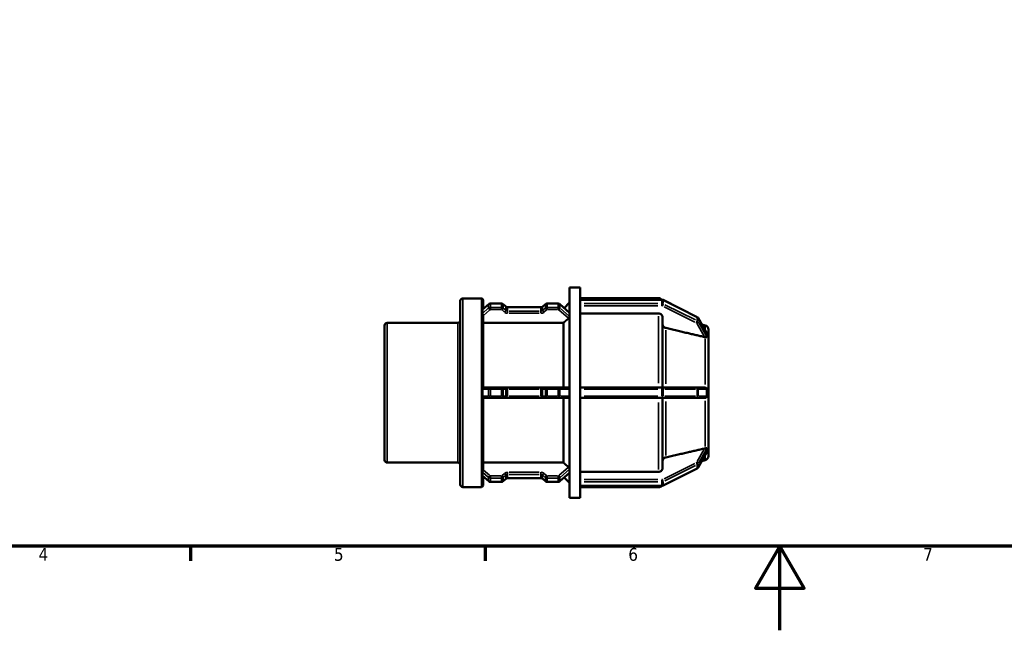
# Model space of a CAD drawing. Header units: millimetres. Extents: x 0 to 903, y 0 to 594.
# Tile 2 of 9: x 240 to 474, y 0 to 145. Entities that reach past the tile are written whole.
import ezdxf

# ---------------------------------------------------------------- set-up
doc = ezdxf.new("R2010")
doc.units = ezdxf.units.MM
for name, color, linetype, lineweight in [('Border (ANSI)', 7, 'Continuous', 70), ('Visible (ANSI)', 7, 'Continuous', 50), ('Visible Narrow (ANSI)', 7, 'Continuous', 35)]:
    doc.layers.add(name, color=color, linetype=linetype, lineweight=lineweight)
doc.styles.add('Note Text (ANSI)', font='tahoma.ttf')

# ---------------------------------------------------------------- blocks, each defined once
blk = doc.blocks.new('Borders Default Border')
at = {"layer": 'Border (ANSI)'}
for p, q in [((280.33, 20), (280.33, 16.55)), ((350.42, 20), (350.42, 16.55))]:
    blk.add_line(p, q, dxfattribs=at)
at = {"layer": 'Border (ANSI)', "flags": 128}
for points in [[(20, 20), (20, 574), (821, 574), (821, 20), (20, 20)], [(420.5, 0), (420.5, 20), (414.73, 10), (426.27, 10), (420.5, 20)]]:
    blk.add_lwpolyline(points, dxfattribs=at)
at = {"layer": 'Border (ANSI)', "char_height": 3.05, "attachment_point": 7, "style": 'Note Text (ANSI)'}
for s, insert in [('4', (244.23, 16.55)), ('5', (314.48, 16.49)), ('6', (384.49, 16.49)), ('7', (454.6, 16.55))]:
    blk.add_mtext(s, dxfattribs=dict(at, insert=insert))

msp = doc.modelspace()

# ---------------------------------------------------------------- linework, layer by layer
at = {"layer": 'Visible (ANSI)'}
for p, q in [((370.53, 31.529), (370.53, 81.529)), ((370.53, 81.529), (373.03, 81.529)), ((373.03, 78.649), (373.03, 81.529)), ((344.53, 34.686), (344.53, 78.372)), ((345.13, 78.972), (349.53, 78.972)), ((349.823, 76.336), (351.275, 77.594)), ((349.93, 78.572), (349.93, 76.429)), ((351.679, 77.743), (354.285, 77.743)), ((354.688, 77.594), (355.337, 77.033)), ((364.13, 77.033), (364.779, 77.594)), ((365.182, 77.743), (367.788, 77.743)), ((368.191, 77.594), (370.521, 75.577)), ((369.239, 76.687), (370.53, 77.978)), ((373.03, 79.029), (391.64, 79.029)), ((373.03, 78.658), (392.479, 78.658)), ((373.03, 78.604), (373.03, 78.649)), ((373.03, 78.179), (373.03, 78.604)), ((373.03, 77.754), (373.03, 78.179)), ((373.03, 77.677), (373.03, 77.754)), ((373.03, 57.5), (373.03, 77.677)), ((392.758, 78.593), (400.851, 74.546)), ((349.93, 76.478), (349.987, 76.478)), ((349.93, 74.969), (349.93, 57.768)), ((355.782, 76.877), (363.685, 76.877)), ((391.64, 75.359), (373.03, 75.359)), ((327.13, 73.153), (343.93, 73.153)), ((369.03, 73.147), (349.93, 73.147)), ((369.03, 57.779), (369.03, 73.147)), ((392.64, 74.492), (392.64, 57.779)), ((401.1, 74.312), (403.142, 70.71)), ((402.789, 72.559), (401.969, 72.779)), ((326.53, 40.504), (326.53, 72.553)), ((403.53, 71.593), (403.53, 70.2)), ((403.529, 70.203), (403.53, 70.2)), ((403.53, 68.95), (403.529, 68.953)), ((403.529, 68.948), (403.53, 68.95)), ((403.53, 70.2), (403.53, 69.575)), ((403.53, 69.575), (403.53, 68.95)), ((403.53, 68.95), (403.53, 57.779)), ((351.537, 57.779), (349.93, 57.779)), ((351.537, 57.779), (351.679, 57.779)), ((354.285, 57.779), (351.679, 57.779)), ((354.285, 57.779), (354.426, 57.779)), ((355.075, 57.779), (354.426, 57.779)), ((355.782, 57.779), (355.075, 57.779)), ((363.685, 57.779), (355.782, 57.779)), ((364.392, 57.779), (363.685, 57.779)), ((365.04, 57.779), (364.392, 57.779)), ((365.04, 57.779), (365.182, 57.779)), ((367.788, 57.779), (365.182, 57.779)), ((367.788, 57.779), (367.929, 57.779)), ((370.266, 57.779), (367.929, 57.779)), ((392.479, 57.779), (373.03, 57.779)), ((373.03, 57.379), (373.03, 57.5)), ((373.03, 56.529), (373.03, 57.379)), ((373.03, 55.679), (373.03, 56.529)), ((392.479, 57.779), (392.579, 57.779)), ((400.672, 57.779), (392.579, 57.779)), ((400.672, 57.779), (400.752, 57.779)), ((402.611, 57.779), (400.752, 57.779)), ((403.529, 57.779), (403.53, 57.779)), ((403.53, 57.779), (403.53, 56.529)), ((403.53, 56.529), (403.53, 55.279)), ((349.93, 55.29), (349.93, 38.089)), ((349.93, 55.279), (351.537, 55.279)), ((351.679, 55.279), (351.537, 55.279)), ((351.679, 55.279), (354.285, 55.279)), ((354.426, 55.279), (354.285, 55.279)), ((354.426, 55.279), (355.075, 55.279)), ((355.075, 55.279), (355.782, 55.279)), ((355.782, 55.279), (363.685, 55.279)), ((363.685, 55.279), (364.392, 55.279)), ((364.392, 55.279), (365.04, 55.279)), ((365.182, 55.279), (365.04, 55.279)), ((365.182, 55.279), (367.788, 55.279)), ((367.929, 55.279), (367.788, 55.279)), ((367.929, 55.279), (370.266, 55.279)), ((369.03, 39.911), (369.03, 55.279)), ((373.03, 55.557), (373.03, 55.679)), ((373.03, 35.38), (373.03, 55.557)), ((373.03, 55.279), (392.479, 55.279)), ((392.579, 55.279), (392.479, 55.279)), ((392.579, 55.279), (400.672, 55.279)), ((392.64, 55.279), (392.64, 38.566)), ((400.752, 55.279), (400.672, 55.279)), ((400.752, 55.279), (402.611, 55.279)), ((403.53, 55.279), (403.529, 55.279)), ((403.53, 55.279), (403.53, 44.107)), ((403.142, 42.348), (401.1, 38.745)), ((403.53, 44.107), (403.529, 44.109)), ((403.529, 44.105), (403.53, 44.107)), ((403.53, 42.857), (403.529, 42.855)), ((403.53, 44.107), (403.53, 43.482)), ((403.53, 43.482), (403.53, 42.857)), ((403.53, 42.857), (403.53, 41.464)), ((327.13, 39.904), (343.93, 39.904)), ((349.93, 39.911), (369.03, 39.911)), ((402.789, 40.498), (401.969, 40.278)), ((370.521, 37.481), (368.191, 35.463)), ((373.03, 37.698), (391.64, 37.698)), ((400.851, 38.511), (392.758, 34.465)), ((351.275, 35.463), (349.823, 36.721)), ((349.93, 36.628), (349.93, 34.486)), ((349.93, 36.579), (349.987, 36.579)), ((354.285, 35.315), (351.679, 35.315)), ((355.337, 36.025), (354.688, 35.463)), ((363.685, 36.181), (355.782, 36.181)), ((364.779, 35.463), (364.13, 36.025)), ((367.788, 35.315), (365.182, 35.315)), ((369.239, 36.371), (370.53, 35.079)), ((373.03, 35.303), (373.03, 35.38)), ((373.03, 34.878), (373.03, 35.303)), ((345.13, 34.086), (349.53, 34.086)), ((373.03, 34.453), (373.03, 34.878)), ((373.03, 34.409), (373.03, 34.453)), ((373.03, 31.529), (373.03, 34.409)), ((392.479, 34.4), (373.03, 34.4)), ((373.03, 34.029), (391.64, 34.029)), ((370.53, 31.529), (373.03, 31.529))]:
    msp.add_line(p, q, dxfattribs=at)
for centre, radius, start, end in [((345.13, 78.372), 0.6, 90, 180), ((349.53, 78.572), 0.4, 0, 90), ((391.64, 78.029), 1, 38.99296, 90), ((327.13, 72.553), 0.6, 90, 180), ((343.93, 73.753), 0.6, 270, 0), ((402.53, 71.593), 1, 0, 75), ((327.13, 40.504), 0.6, 180, 270), ((343.93, 39.304), 0.6, 0, 90), ((402.53, 41.464), 1, 285, 0), ((345.13, 34.686), 0.6, 180, 270), ((349.53, 34.486), 0.4, 270, 0), ((391.64, 35.029), 1, 270, 321.00704)]:
    msp.add_arc(centre, radius, start, end, dxfattribs=at)
for points, knots in [([(351.679, 77.743), (351.65, 77.743), (351.621, 77.741), (351.565, 77.733), (351.536, 77.727), (351.481, 77.711), (351.453, 77.702), (351.4, 77.678), (351.373, 77.664), (351.323, 77.632), (351.298, 77.614), (351.275, 77.594)], [1.57079633, 1.57079633, 1.57079633, 1.57079633, 1.72787596, 1.72787596, 1.88495559, 1.88495559, 2.04203522, 2.04203522, 2.19911486, 2.19911486, 2.35619449, 2.35619449, 2.35619449, 2.35619449]), ([(354.688, 77.594), (354.665, 77.614), (354.641, 77.632), (354.59, 77.664), (354.564, 77.678), (354.51, 77.702), (354.483, 77.711), (354.427, 77.727), (354.399, 77.733), (354.342, 77.741), (354.313, 77.743), (354.285, 77.743)], [0.78539816, 0.78539816, 0.78539816, 0.78539816, 0.9424778, 0.9424778, 1.09955743, 1.09955743, 1.25663706, 1.25663706, 1.41371669, 1.41371669, 1.57079633, 1.57079633, 1.57079633, 1.57079633]), ([(365.182, 77.743), (365.153, 77.743), (365.125, 77.741), (365.068, 77.733), (365.04, 77.727), (364.984, 77.711), (364.956, 77.702), (364.903, 77.678), (364.877, 77.664), (364.826, 77.632), (364.802, 77.614), (364.779, 77.594)], [1.57079633, 1.57079633, 1.57079633, 1.57079633, 1.72787596, 1.72787596, 1.88495559, 1.88495559, 2.04203522, 2.04203522, 2.19911486, 2.19911486, 2.35619449, 2.35619449, 2.35619449, 2.35619449]), ([(368.191, 77.594), (368.168, 77.614), (368.144, 77.632), (368.093, 77.664), (368.067, 77.678), (368.013, 77.702), (367.986, 77.711), (367.93, 77.727), (367.902, 77.733), (367.845, 77.741), (367.817, 77.743), (367.788, 77.743)], [0.78539816, 0.78539816, 0.78539816, 0.78539816, 0.9424778, 0.9424778, 1.09955743, 1.09955743, 1.25663706, 1.25663706, 1.41371669, 1.41371669, 1.57079633, 1.57079633, 1.57079633, 1.57079633]), ([(392.758, 78.593), (392.741, 78.601), (392.723, 78.609), (392.686, 78.623), (392.668, 78.629), (392.631, 78.64), (392.612, 78.644), (392.575, 78.651), (392.556, 78.654), (392.518, 78.657), (392.498, 78.658), (392.479, 78.658)], [1.04719755, 1.04719755, 1.04719755, 1.04719755, 1.15191731, 1.15191731, 1.25663706, 1.25663706, 1.36135682, 1.36135682, 1.46607657, 1.46607657, 1.57079633, 1.57079633, 1.57079633, 1.57079633]), ([(349.805, 76.281), (349.805, 76.285), (349.805, 76.288), (349.805, 76.291), (349.805, 76.297), (349.806, 76.302), (349.809, 76.32), (349.815, 76.33), (349.823, 76.336)], [-0.001938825, -0.001938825, -0.001938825, -0.001938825, 0, 0, 0, 0.003929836, 0.003929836, 0.013631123, 0.013631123, 0.013631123, 0.013631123]), ([(349.805, 75.431), (349.81, 75.581), (349.813, 75.726), (349.813, 76.001), (349.81, 76.142), (349.805, 76.281)], [0.88540897, 0.88540897, 0.88540897, 0.88540897, 0.96814384, 0.96814384, 1.05087872, 1.05087872, 1.05087872, 1.05087872]), ([(349.93, 74.969), (349.93, 74.98), (349.93, 74.992), (349.925, 75.042), (349.916, 75.081), (349.891, 75.162), (349.875, 75.202), (349.843, 75.279), (349.829, 75.314), (349.811, 75.373), (349.806, 75.397), (349.805, 75.418), (349.805, 75.423), (349.805, 75.427), (349.805, 75.431)], [-0.054230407, -0.054230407, -0.054230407, -0.054230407, -0.050597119, -0.050597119, -0.038515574, -0.038515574, -0.025099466, -0.025099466, -0.011429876, -0.011429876, 0, 0, 0, 0.002484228, 0.002484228, 0.002484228, 0.002484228]), ([(355.782, 76.877), (355.748, 76.877), (355.713, 76.879), (355.646, 76.888), (355.613, 76.895), (355.549, 76.913), (355.518, 76.924), (355.46, 76.95), (355.433, 76.965), (355.382, 76.997), (355.358, 77.014), (355.337, 77.033)], [1.57079633, 1.57079633, 1.57079633, 1.57079633, 1.72787596, 1.72787596, 1.88495559, 1.88495559, 2.04203522, 2.04203522, 2.19911486, 2.19911486, 2.35619449, 2.35619449, 2.35619449, 2.35619449]), ([(364.13, 77.033), (364.109, 77.014), (364.085, 76.997), (364.034, 76.965), (364.006, 76.95), (363.948, 76.924), (363.917, 76.913), (363.854, 76.895), (363.82, 76.888), (363.753, 76.879), (363.719, 76.877), (363.685, 76.877)], [0.78539816, 0.78539816, 0.78539816, 0.78539816, 0.9424778, 0.9424778, 1.09955743, 1.09955743, 1.25663706, 1.25663706, 1.41371669, 1.41371669, 1.57079633, 1.57079633, 1.57079633, 1.57079633]), ([(392.64, 74.492), (392.64, 74.599), (392.611, 74.725), (392.517, 74.923), (392.434, 75.03), (392.26, 75.181), (392.137, 75.252), (391.909, 75.334), (391.764, 75.359), (391.64, 75.359)], [-0.14821698, -0.14821698, -0.14821698, -0.14821698, -0.11111151, -0.11111151, -0.0740398, -0.0740398, -0.03700527, -0.03700527, 0, 0, 0, 0]), ([(370.53, 74.606), (370.527, 74.593), (370.522, 74.579), (370.503, 74.526), (370.481, 74.483), (370.43, 74.401), (370.398, 74.357), (370.332, 74.28), (370.298, 74.247), (370.266, 74.219)], [0.189919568, 0.189919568, 0.189919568, 0.189919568, 0.195516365, 0.195516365, 0.210724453, 0.210724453, 0.225928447, 0.225928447, 0.239474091, 0.239474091, 0.239474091, 0.239474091]), ([(393.381, 71.933), (393.338, 71.943), (393.296, 71.956), (393.144, 72.011), (393.021, 72.082), (392.846, 72.233), (392.764, 72.34), (392.669, 72.538), (392.64, 72.664), (392.64, 72.772)], [0.32102573, 0.32102573, 0.32102573, 0.32102573, 0.33349578, 0.33349578, 0.37053677, 0.37053677, 0.40762699, 0.40762699, 0.44475348, 0.44475348, 0.44475348, 0.44475348]), ([(401.1, 74.312), (401.088, 74.333), (401.074, 74.353), (401.046, 74.391), (401.031, 74.409), (400.999, 74.443), (400.982, 74.458), (400.946, 74.487), (400.928, 74.501), (400.89, 74.525), (400.871, 74.536), (400.851, 74.546)], [0.45644696, 0.45644696, 0.45644696, 0.45644696, 0.57459708, 0.57459708, 0.69274719, 0.69274719, 0.81089731, 0.81089731, 0.92904743, 0.92904743, 1.04719755, 1.04719755, 1.04719755, 1.04719755]), ([(403.142, 70.71), (403.144, 70.707), (403.146, 70.703), (403.154, 70.686), (403.159, 70.673), (403.16, 70.659), (403.16, 70.656), (403.16, 70.653)], [-0.106752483, -0.106752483, -0.106752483, -0.106752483, -0.10478088, -0.10478088, -0.095895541, -0.095895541, -0.093405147, -0.093405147, -0.093405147, -0.093405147]), ([(403.16, 70.653), (403.147, 70.53), (403.142, 70.395), (403.142, 70.26), (403.142, 70.126), (403.147, 69.972), (403.16, 69.803)], [0.97813789, 0.97813789, 0.97813789, 0.97813789, 1.05876422, 1.05876422, 1.05876422, 1.13939054, 1.13939054, 1.13939054, 1.13939054]), ([(402.789, 69.759), (402.734, 69.762), (402.677, 69.771), (402.624, 69.783), (402.62, 69.784), (402.615, 69.785), (402.611, 69.786)], [0.265997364, 0.265997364, 0.265997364, 0.265997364, 0.282483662, 0.282483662, 0.282483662, 0.28389422, 0.28389422, 0.28389422, 0.28389422]), ([(403.16, 69.803), (403.161, 69.79), (403.158, 69.779), (403.143, 69.759), (403.127, 69.752), (403.071, 69.743), (403.014, 69.745), (402.896, 69.752), (402.844, 69.755), (402.789, 69.759)], [-0.093006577, -0.093006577, -0.093006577, -0.093006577, -0.083878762, -0.083878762, -0.070321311, -0.070321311, -0.044048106, -0.044048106, -0.02645567, -0.02645567, -0.02645567, -0.02645567]), ([(349.805, 57.379), (349.805, 57.385), (349.805, 57.392), (349.805, 57.398), (349.806, 57.449), (349.813, 57.499), (349.838, 57.586), (349.854, 57.623), (349.884, 57.684), (349.898, 57.708), (349.922, 57.746), (349.929, 57.758), (349.93, 57.767), (349.93, 57.767), (349.93, 57.768)], [-0.001948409, -0.001948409, -0.001948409, -0.001948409, 0, 0, 0, 0.01525281, 0.01525281, 0.028913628, 0.028913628, 0.041410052, 0.041410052, 0.05478971, 0.05478971, 0.055773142, 0.055773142, 0.055773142, 0.055773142]), ([(349.805, 55.679), (349.81, 55.968), (349.813, 56.253), (349.813, 56.805), (349.81, 57.089), (349.805, 57.379)], [0.88540897, 0.88540897, 0.88540897, 0.88540897, 0.96814384, 0.96814384, 1.05087872, 1.05087872, 1.05087872, 1.05087872]), ([(370.266, 57.779), (370.298, 57.779), (370.332, 57.771), (370.398, 57.735), (370.43, 57.706), (370.481, 57.637), (370.503, 57.593), (370.522, 57.525), (370.527, 57.507), (370.53, 57.488)], [0.001658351, 0.001658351, 0.001658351, 0.001658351, 0.015203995, 0.015203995, 0.030407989, 0.030407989, 0.045616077, 0.045616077, 0.051212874, 0.051212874, 0.051212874, 0.051212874]), ([(402.611, 57.779), (402.615, 57.779), (402.62, 57.779), (402.624, 57.779), (402.677, 57.778), (402.734, 57.77), (402.789, 57.754)], [0.281073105, 0.281073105, 0.281073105, 0.281073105, 0.282483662, 0.282483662, 0.282483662, 0.298969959, 0.298969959, 0.298969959, 0.298969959]), ([(402.789, 57.754), (402.8, 57.75), (402.81, 57.747), (402.899, 57.716), (402.967, 57.676), (403.06, 57.599), (403.094, 57.562), (403.132, 57.502), (403.144, 57.477), (403.158, 57.428), (403.161, 57.406), (403.16, 57.382), (403.16, 57.38), (403.16, 57.379)], [-0.160747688, -0.160747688, -0.160747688, -0.160747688, -0.157457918, -0.157457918, -0.133089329, -0.133089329, -0.114586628, -0.114586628, -0.103538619, -0.103538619, -0.094597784, -0.094597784, -0.094036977, -0.094036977, -0.094036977, -0.094036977]), ([(403.16, 57.379), (403.147, 57.087), (403.142, 56.798), (403.142, 56.529), (403.142, 56.26), (403.147, 55.97), (403.16, 55.679)], [-0.08062632, -0.08062632, -0.08062632, -0.08062632, 0, 0, 0, 0.08062632, 0.08062632, 0.08062632, 0.08062632]), ([(349.93, 55.29), (349.93, 55.296), (349.926, 55.305), (349.908, 55.335), (349.893, 55.358), (349.861, 55.419), (349.843, 55.459), (349.816, 55.548), (349.806, 55.6), (349.805, 55.654), (349.805, 55.662), (349.805, 55.671), (349.805, 55.679)], [-0.05749183, -0.05749183, -0.05749183, -0.05749183, -0.046058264, -0.046058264, -0.032175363, -0.032175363, -0.016371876, -0.016371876, 0, 0, 0, 0.002487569, 0.002487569, 0.002487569, 0.002487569]), ([(370.53, 55.57), (370.527, 55.551), (370.522, 55.532), (370.503, 55.465), (370.481, 55.421), (370.43, 55.352), (370.398, 55.322), (370.332, 55.287), (370.298, 55.279), (370.266, 55.279)], [0.189919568, 0.189919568, 0.189919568, 0.189919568, 0.195516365, 0.195516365, 0.210724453, 0.210724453, 0.225928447, 0.225928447, 0.239474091, 0.239474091, 0.239474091, 0.239474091]), ([(402.789, 55.304), (402.734, 55.288), (402.677, 55.28), (402.624, 55.279), (402.62, 55.279), (402.615, 55.279), (402.611, 55.279)], [0.265997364, 0.265997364, 0.265997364, 0.265997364, 0.282483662, 0.282483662, 0.282483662, 0.28389422, 0.28389422, 0.28389422, 0.28389422]), ([(403.16, 55.679), (403.16, 55.673), (403.16, 55.667), (403.159, 55.635), (403.154, 55.611), (403.132, 55.554), (403.112, 55.522), (403.047, 55.442), (402.984, 55.391), (402.87, 55.332), (402.83, 55.316), (402.789, 55.304)], [-0.094693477, -0.094693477, -0.094693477, -0.094693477, -0.092268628, -0.092268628, -0.082480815, -0.082480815, -0.067735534, -0.067735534, -0.039862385, -0.039862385, -0.026560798, -0.026560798, -0.026560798, -0.026560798]), ([(402.611, 43.272), (402.615, 43.273), (402.62, 43.274), (402.624, 43.275), (402.677, 43.286), (402.734, 43.295), (402.789, 43.299)], [0.281073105, 0.281073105, 0.281073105, 0.281073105, 0.282483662, 0.282483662, 0.282483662, 0.298969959, 0.298969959, 0.298969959, 0.298969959]), ([(402.789, 43.299), (402.866, 43.304), (402.935, 43.309), (403.037, 43.313), (403.075, 43.314), (403.12, 43.307), (403.135, 43.302), (403.153, 43.287), (403.158, 43.279), (403.16, 43.263), (403.16, 43.259), (403.16, 43.254)], [-0.160603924, -0.160603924, -0.160603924, -0.160603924, -0.136556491, -0.136556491, -0.116700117, -0.116700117, -0.104826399, -0.104826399, -0.095971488, -0.095971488, -0.092893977, -0.092893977, -0.092893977, -0.092893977]), ([(403.16, 43.254), (403.147, 43.086), (403.142, 42.931), (403.142, 42.797), (403.142, 42.663), (403.147, 42.528), (403.16, 42.404)], [-0.08062632, -0.08062632, -0.08062632, -0.08062632, 0, 0, 0, 0.08062632, 0.08062632, 0.08062632, 0.08062632]), ([(403.16, 42.404), (403.16, 42.403), (403.16, 42.402), (403.16, 42.389), (403.156, 42.376), (403.147, 42.356), (403.144, 42.352), (403.142, 42.348)], [-0.09369712, -0.09369712, -0.09369712, -0.09369712, -0.092412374, -0.092412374, -0.083005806, -0.083005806, -0.080489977, -0.080489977, -0.080489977, -0.080489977]), ([(392.64, 40.286), (392.64, 40.393), (392.669, 40.519), (392.764, 40.717), (392.846, 40.824), (393.021, 40.976), (393.144, 41.047), (393.296, 41.102), (393.338, 41.114), (393.381, 41.124)], [0.14824227, 0.14824227, 0.14824227, 0.14824227, 0.18536876, 0.18536876, 0.22245897, 0.22245897, 0.25949997, 0.25949997, 0.27197001, 0.27197001, 0.27197001, 0.27197001]), ([(349.805, 37.626), (349.805, 37.629), (349.805, 37.633), (349.805, 37.636), (349.805, 37.644), (349.806, 37.652), (349.81, 37.684), (349.818, 37.711), (349.842, 37.776), (349.859, 37.816), (349.891, 37.898), (349.906, 37.938), (349.925, 38.017), (349.93, 38.053), (349.93, 38.089)], [-0.001939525, -0.001939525, -0.001939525, -0.001939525, 0, 0, 0, 0.004166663, 0.004166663, 0.01601292, 0.01601292, 0.030589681, 0.030589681, 0.043766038, 0.043766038, 0.055334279, 0.055334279, 0.055334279, 0.055334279]), ([(349.805, 36.776), (349.81, 36.916), (349.813, 37.056), (349.813, 37.332), (349.81, 37.476), (349.805, 37.626)], [0.88540897, 0.88540897, 0.88540897, 0.88540897, 0.96814384, 0.96814384, 1.05087872, 1.05087872, 1.05087872, 1.05087872]), ([(370.266, 38.839), (370.298, 38.811), (370.332, 38.777), (370.398, 38.7), (370.43, 38.656), (370.481, 38.575), (370.503, 38.532), (370.522, 38.478), (370.527, 38.464), (370.53, 38.451)], [0.001658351, 0.001658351, 0.001658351, 0.001658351, 0.015203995, 0.015203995, 0.030407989, 0.030407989, 0.045616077, 0.045616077, 0.051212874, 0.051212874, 0.051212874, 0.051212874]), ([(391.64, 37.698), (391.764, 37.698), (391.909, 37.723), (392.137, 37.805), (392.26, 37.877), (392.434, 38.028), (392.517, 38.135), (392.611, 38.333), (392.64, 38.459), (392.64, 38.566)], [0, 0, 0, 0, 0.03700527, 0.03700527, 0.0740398, 0.0740398, 0.11111151, 0.11111151, 0.14821698, 0.14821698, 0.14821698, 0.14821698]), ([(400.851, 38.511), (400.871, 38.521), (400.89, 38.532), (400.928, 38.557), (400.946, 38.57), (400.982, 38.599), (400.999, 38.615), (401.031, 38.649), (401.046, 38.666), (401.074, 38.704), (401.088, 38.724), (401.1, 38.745)], [5.23598776, 5.23598776, 5.23598776, 5.23598776, 5.35413787, 5.35413787, 5.47228799, 5.47228799, 5.59043811, 5.59043811, 5.70858823, 5.70858823, 5.82673835, 5.82673835, 5.82673835, 5.82673835]), ([(349.823, 36.721), (349.822, 36.722), (349.821, 36.723), (349.811, 36.733), (349.806, 36.747), (349.805, 36.765), (349.805, 36.768), (349.805, 36.772), (349.805, 36.776)], [-0.013060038, -0.013060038, -0.013060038, -0.013060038, -0.011742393, -0.011742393, 0, 0, 0, 0.002483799, 0.002483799, 0.002483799, 0.002483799]), ([(351.275, 35.463), (351.298, 35.443), (351.323, 35.425), (351.373, 35.394), (351.4, 35.38), (351.453, 35.356), (351.481, 35.346), (351.536, 35.33), (351.565, 35.325), (351.621, 35.317), (351.65, 35.315), (351.679, 35.315)], [3.92699082, 3.92699082, 3.92699082, 3.92699082, 4.08407045, 4.08407045, 4.24115008, 4.24115008, 4.39822972, 4.39822972, 4.55530935, 4.55530935, 4.71238898, 4.71238898, 4.71238898, 4.71238898]), ([(354.285, 35.315), (354.313, 35.315), (354.342, 35.317), (354.399, 35.325), (354.427, 35.33), (354.483, 35.346), (354.51, 35.356), (354.564, 35.38), (354.59, 35.394), (354.641, 35.425), (354.665, 35.443), (354.688, 35.463)], [4.71238898, 4.71238898, 4.71238898, 4.71238898, 4.86946861, 4.86946861, 5.02654825, 5.02654825, 5.18362788, 5.18362788, 5.34070751, 5.34070751, 5.49778714, 5.49778714, 5.49778714, 5.49778714]), ([(355.337, 36.025), (355.358, 36.043), (355.382, 36.061), (355.433, 36.093), (355.46, 36.108), (355.518, 36.133), (355.549, 36.144), (355.613, 36.162), (355.646, 36.169), (355.713, 36.179), (355.748, 36.181), (355.782, 36.181)], [3.92699082, 3.92699082, 3.92699082, 3.92699082, 4.08407045, 4.08407045, 4.24115008, 4.24115008, 4.39822972, 4.39822972, 4.55530935, 4.55530935, 4.71238898, 4.71238898, 4.71238898, 4.71238898]), ([(363.685, 36.181), (363.719, 36.181), (363.753, 36.179), (363.82, 36.169), (363.854, 36.162), (363.917, 36.144), (363.948, 36.133), (364.006, 36.108), (364.034, 36.093), (364.085, 36.061), (364.109, 36.043), (364.13, 36.025)], [4.71238898, 4.71238898, 4.71238898, 4.71238898, 4.86946861, 4.86946861, 5.02654825, 5.02654825, 5.18362788, 5.18362788, 5.34070751, 5.34070751, 5.49778714, 5.49778714, 5.49778714, 5.49778714]), ([(364.779, 35.463), (364.802, 35.443), (364.826, 35.425), (364.877, 35.394), (364.903, 35.38), (364.956, 35.356), (364.984, 35.346), (365.04, 35.33), (365.068, 35.325), (365.125, 35.317), (365.153, 35.315), (365.182, 35.315)], [3.92699082, 3.92699082, 3.92699082, 3.92699082, 4.08407045, 4.08407045, 4.24115008, 4.24115008, 4.39822972, 4.39822972, 4.55530935, 4.55530935, 4.71238898, 4.71238898, 4.71238898, 4.71238898]), ([(367.788, 35.315), (367.817, 35.315), (367.845, 35.317), (367.902, 35.325), (367.93, 35.33), (367.986, 35.346), (368.013, 35.356), (368.067, 35.38), (368.093, 35.394), (368.144, 35.425), (368.168, 35.443), (368.191, 35.463)], [4.71238898, 4.71238898, 4.71238898, 4.71238898, 4.86946861, 4.86946861, 5.02654825, 5.02654825, 5.18362788, 5.18362788, 5.34070751, 5.34070751, 5.49778714, 5.49778714, 5.49778714, 5.49778714]), ([(392.479, 34.4), (392.498, 34.4), (392.518, 34.4), (392.556, 34.404), (392.575, 34.406), (392.612, 34.413), (392.631, 34.418), (392.668, 34.428), (392.686, 34.434), (392.723, 34.448), (392.741, 34.456), (392.758, 34.465)], [4.71238898, 4.71238898, 4.71238898, 4.71238898, 4.81710874, 4.81710874, 4.92182849, 4.92182849, 5.02654825, 5.02654825, 5.131268, 5.131268, 5.23598776, 5.23598776, 5.23598776, 5.23598776])]:
    msp.add_open_spline(points, degree=3, knots=knots, dxfattribs=at)
for points in [[(370.521, 75.577), (370.525, 75.574), (370.528, 75.57), (370.53, 75.565)], [(403.53, 69.575), (403.53, 69.773), (403.531, 69.987), (403.529, 70.203)], [(403.529, 68.953), (403.531, 69.161), (403.53, 69.377), (403.53, 69.575)], [(403.529, 68.948), (403.529, 68.95), (403.529, 68.951), (403.529, 68.953)], [(403.53, 56.529), (403.53, 56.924), (403.531, 57.354), (403.529, 57.779)], [(403.529, 55.279), (403.531, 55.704), (403.53, 56.133), (403.53, 56.529)], [(403.529, 44.105), (403.529, 44.106), (403.529, 44.108), (403.529, 44.109)], [(403.53, 43.482), (403.53, 43.68), (403.531, 43.896), (403.529, 44.105)], [(403.529, 42.855), (403.531, 43.071), (403.53, 43.285), (403.53, 43.482)], [(370.53, 37.492), (370.528, 37.488), (370.525, 37.484), (370.521, 37.481)]]:
    msp.add_open_spline(points, degree=3, dxfattribs=at)
for points, weights in [([(370.266, 74.219), (369.629, 73.666), (369.03, 73.147)], [1.00018700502, 1.00054667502, 1]), ([(402.611, 69.786), (398.327, 70.783), (393.381, 71.933)], [1.00010767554, 1.00262715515, 1]), ([(393.381, 41.124), (398.327, 42.275), (402.611, 43.272)], [1, 1.00262715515, 1.00010767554]), ([(369.03, 39.911), (369.629, 39.391), (370.266, 38.839)], [1, 1.00054667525, 1.0001870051])]:
    msp.add_rational_spline(points, weights, degree=2, dxfattribs=at)
at = {"layer": 'Visible Narrow (ANSI)'}
for p, q in [((345.13, 78.696), (345.13, 34.362)), ((349.53, 34.362), (349.53, 78.696)), ((349.877, 76.344), (351.182, 77.474)), ((351.254, 77.494), (351.254, 76.729)), ((351.679, 77.743), (351.679, 77.694)), ((351.679, 76.882), (351.679, 77.647)), ((351.809, 77.689), (354.154, 77.689)), ((354.285, 77.743), (354.285, 77.694)), ((354.285, 77.647), (354.285, 76.882)), ((354.709, 76.729), (354.709, 77.494)), ((354.741, 77.509), (355.325, 77.003)), ((364.141, 77.003), (364.725, 77.509)), ((364.758, 77.494), (364.758, 76.729)), ((365.182, 77.743), (365.182, 77.694)), ((365.182, 76.882), (365.182, 77.647)), ((365.312, 77.689), (367.658, 77.689)), ((367.788, 77.743), (367.788, 77.694)), ((367.788, 77.647), (367.788, 76.882)), ((368.212, 76.729), (368.212, 77.494)), ((368.328, 77.437), (370.414, 75.63)), ((374.003, 78.604), (391.507, 78.604)), ((391.507, 77.754), (374.003, 77.754)), ((391.64, 78.694), (391.64, 79.028)), ((392.479, 78.658), (392.479, 78.61)), ((392.479, 78.562), (392.479, 77.797)), ((392.479, 77.236), (392.479, 77.738)), ((392.779, 77.727), (392.779, 78.492)), ((393.184, 78.332), (400.467, 74.691)), ((400.467, 73.841), (393.184, 77.482)), ((351.182, 76.624), (349.877, 75.494)), ((350.011, 74.92), (351.457, 76.172)), ((351.679, 76.32), (351.679, 76.822)), ((354.154, 76.839), (351.809, 76.839)), ((351.809, 76.293), (354.154, 76.293)), ((354.285, 76.32), (354.285, 76.822)), ((354.459, 76.214), (355.042, 75.708)), ((355.325, 76.153), (354.741, 76.659)), ((355.358, 76.933), (355.358, 76.168)), ((355.782, 76.877), (355.782, 76.828)), ((355.782, 76.016), (355.782, 76.781)), ((355.782, 75.454), (355.782, 75.956)), ((356.177, 76.823), (363.29, 76.823)), ((363.29, 75.973), (356.177, 75.973)), ((356.177, 75.427), (363.29, 75.427)), ((363.685, 76.877), (363.685, 76.828)), ((363.685, 76.781), (363.685, 76.016)), ((363.685, 75.454), (363.685, 75.956)), ((364.109, 76.168), (364.109, 76.933)), ((364.725, 76.659), (364.141, 76.153)), ((364.424, 75.708), (365.008, 76.214)), ((365.182, 76.32), (365.182, 76.822)), ((367.658, 76.839), (365.312, 76.839)), ((365.312, 76.293), (367.658, 76.293)), ((367.788, 76.32), (367.788, 76.822)), ((368.046, 76.141), (370.149, 74.32)), ((370.414, 74.78), (368.328, 76.587)), ((374.003, 77.208), (391.507, 77.208)), ((392.984, 76.982), (400.267, 73.341)), ((327.13, 72.949), (327.13, 40.109)), ((343.93, 40.109), (343.93, 72.949)), ((391.64, 58.828), (391.64, 74.762)), ((400.845, 72.901), (402.518, 69.95)), ((400.872, 74.446), (400.872, 73.681)), ((401.111, 73.46), (401.111, 74.225)), ((401.213, 74.087), (403.057, 70.834)), ((403.057, 69.984), (401.213, 73.237)), ((393.381, 71.446), (393.381, 58.622)), ((402.789, 71.451), (402.789, 72.556)), ((402.789, 58.467), (402.789, 69.341)), ((349.877, 57.379), (351.182, 57.379)), ((351.254, 57.294), (351.254, 55.764)), ((351.655, 57.379), (351.271, 57.379)), ((351.679, 57.778), (351.679, 57.41)), ((351.679, 55.764), (351.679, 57.294)), ((351.809, 57.379), (354.154, 57.379)), ((354.285, 57.778), (354.285, 57.41)), ((354.285, 57.294), (354.285, 55.764)), ((354.692, 57.379), (354.308, 57.379)), ((354.709, 55.764), (354.709, 57.294)), ((354.741, 57.379), (355.325, 57.379)), ((355.358, 57.294), (355.358, 55.764)), ((355.375, 57.379), (355.758, 57.379)), ((355.782, 57.778), (355.782, 57.41)), ((355.782, 55.764), (355.782, 57.294)), ((356.177, 57.379), (363.29, 57.379)), ((363.685, 57.778), (363.685, 57.41)), ((363.685, 57.294), (363.685, 55.764)), ((363.708, 57.379), (364.092, 57.379)), ((364.109, 55.764), (364.109, 57.294)), ((364.141, 57.379), (364.725, 57.379)), ((364.758, 57.294), (364.758, 55.764)), ((365.158, 57.379), (364.775, 57.379)), ((365.182, 57.778), (365.182, 57.41)), ((365.182, 55.764), (365.182, 57.294)), ((365.312, 57.379), (367.658, 57.379)), ((367.788, 57.778), (367.788, 57.41)), ((367.788, 57.294), (367.788, 55.764)), ((368.195, 57.379), (367.812, 57.379)), ((368.212, 55.764), (368.212, 57.294)), ((368.328, 57.379), (370.414, 57.379)), ((374.003, 57.379), (391.507, 57.379)), ((392.479, 57.778), (392.479, 57.41)), ((392.479, 57.294), (392.479, 55.764)), ((392.766, 57.379), (392.495, 57.379)), ((392.779, 55.764), (392.779, 57.294)), ((393.184, 57.379), (400.467, 57.379)), ((400.872, 57.294), (400.872, 55.764)), ((401.103, 57.379), (400.887, 57.379)), ((401.111, 55.764), (401.111, 57.294)), ((401.213, 57.379), (403.057, 57.379)), ((351.182, 55.679), (349.877, 55.679)), ((351.271, 55.679), (351.655, 55.679)), ((351.679, 55.28), (351.679, 55.647)), ((354.154, 55.679), (351.809, 55.679)), ((354.285, 55.28), (354.285, 55.647)), ((354.308, 55.679), (354.692, 55.679)), ((355.325, 55.679), (354.741, 55.679)), ((355.758, 55.679), (355.375, 55.679)), ((355.782, 55.28), (355.782, 55.647)), ((363.29, 55.679), (356.177, 55.679)), ((363.685, 55.28), (363.685, 55.647)), ((364.092, 55.679), (363.708, 55.679)), ((364.725, 55.679), (364.141, 55.679)), ((364.775, 55.679), (365.158, 55.679)), ((365.182, 55.28), (365.182, 55.647)), ((367.658, 55.679), (365.312, 55.679)), ((367.788, 55.28), (367.788, 55.647)), ((367.812, 55.679), (368.195, 55.679)), ((370.414, 55.679), (368.328, 55.679)), ((391.507, 55.679), (374.003, 55.679)), ((391.64, 38.295), (391.64, 54.229)), ((392.479, 55.28), (392.479, 55.647)), ((392.495, 55.679), (392.766, 55.679)), ((400.467, 55.679), (393.184, 55.679)), ((393.381, 54.436), (393.381, 41.612)), ((400.887, 55.679), (401.103, 55.679)), ((403.057, 55.679), (401.213, 55.679)), ((402.789, 43.717), (402.789, 54.591)), ((402.518, 43.108), (400.845, 40.157)), ((401.213, 39.821), (403.057, 43.074)), ((403.057, 42.224), (401.213, 38.971)), ((402.789, 40.501), (402.789, 41.607)), ((349.877, 37.563), (351.182, 36.433)), ((351.457, 36.885), (350.011, 38.138)), ((355.782, 37.603), (355.782, 37.101)), ((363.29, 37.631), (356.177, 37.631)), ((363.685, 37.603), (363.685, 37.101)), ((370.149, 38.738), (368.046, 36.917)), ((368.328, 36.471), (370.414, 38.278)), ((400.267, 39.717), (392.984, 36.075)), ((393.184, 35.575), (400.467, 39.217)), ((400.467, 38.367), (393.184, 34.725)), ((400.872, 39.377), (400.872, 38.612)), ((401.111, 38.833), (401.111, 39.598)), ((351.182, 35.583), (349.877, 36.713)), ((351.254, 36.328), (351.254, 35.563)), ((351.679, 36.737), (351.679, 36.235)), ((351.679, 35.411), (351.679, 36.176)), ((351.679, 35.315), (351.679, 35.363)), ((354.154, 36.765), (351.809, 36.765)), ((351.809, 36.218), (354.154, 36.218)), ((354.154, 35.368), (351.809, 35.368)), ((354.285, 36.737), (354.285, 36.235)), ((354.285, 36.176), (354.285, 35.411)), ((354.285, 35.315), (354.285, 35.363)), ((355.042, 37.349), (354.459, 36.844)), ((354.709, 35.563), (354.709, 36.328)), ((354.741, 36.399), (355.325, 36.904)), ((355.325, 36.054), (354.741, 35.549)), ((355.358, 36.89), (355.358, 36.125)), ((355.782, 36.277), (355.782, 37.042)), ((355.782, 36.181), (355.782, 36.229)), ((356.177, 37.085), (363.29, 37.085)), ((363.29, 36.235), (356.177, 36.235)), ((363.685, 37.042), (363.685, 36.277)), ((363.685, 36.181), (363.685, 36.229)), ((364.109, 36.125), (364.109, 36.89)), ((364.141, 36.904), (364.725, 36.399)), ((364.725, 35.549), (364.141, 36.054)), ((365.008, 36.844), (364.424, 37.349)), ((364.758, 36.328), (364.758, 35.563)), ((365.182, 36.737), (365.182, 36.235)), ((365.182, 35.411), (365.182, 36.176)), ((365.182, 35.315), (365.182, 35.363)), ((367.658, 36.765), (365.312, 36.765)), ((365.312, 36.218), (367.658, 36.218)), ((367.658, 35.368), (365.312, 35.368)), ((367.788, 36.737), (367.788, 36.235)), ((367.788, 36.176), (367.788, 35.411)), ((367.788, 35.315), (367.788, 35.363)), ((368.212, 35.563), (368.212, 36.328)), ((370.414, 37.428), (368.328, 35.621)), ((391.507, 35.85), (374.003, 35.85)), ((374.003, 35.303), (391.507, 35.303)), ((392.479, 35.822), (392.479, 35.32)), ((392.479, 35.261), (392.479, 34.496)), ((392.779, 34.565), (392.779, 35.33)), ((391.507, 34.453), (374.003, 34.453)), ((391.64, 34.03), (391.64, 34.364)), ((392.479, 34.4), (392.479, 34.448))]:
    msp.add_line(p, q, dxfattribs=at)
for centre, major_axis, ratio, start_param, end_param in [((351.537, 77.292), (-0.262, 0.302), 0.3535534, 0.0193798, 0.3682169), ((351.679, 77.169), (0.6, 0), 0.8660254, 1.6100662, 2.3169246), ((354.285, 77.169), (0.6, 0), 0.8660254, 0.8246681, 1.5315264), ((354.426, 77.292), (0.262, 0.302), 0.3535534, 5.9149685, 6.2638055), ((365.04, 77.292), (-0.262, 0.302), 0.3535534, 0.0193798, 0.3682169), ((365.182, 77.169), (0.6, 0), 0.8660254, 1.6100662, 2.3169246), ((367.788, 77.169), (0.6, 0), 0.8660254, 0.8246681, 1.5315264), ((367.929, 77.292), (0.262, 0.302), 0.3535534, 5.9149685, 6.2638055), ((392.479, 78.085), (0.6, 0), 0.8660254, 1.0733775, 1.5446164), ((392.479, 77.235), (-0.6, 0), 0.8660254, 4.2149701, 4.686209), ((392.579, 77.385), (-0.179, -0.358), 0.25, 1.1856885, 2.5994052), ((392.579, 78.235), (0.179, 0.358), 0.25, 5.8427201, 6.2600029), ((351.537, 76.442), (-0.262, 0.302), 0.3535534, 0.4661365, 1.8798532), ((351.679, 76.319), (-0.6, 0), 0.8660254, 4.7516589, 5.4585172), ((351.679, 76.119), (0.2, 0), 0.8660254, 1.6100662, 2.3169246), ((354.285, 76.119), (0.2, 0), 0.8660254, 0.8246681, 1.5315264), ((354.285, 76.319), (-0.6, 0), 0.8660254, 3.9662607, 4.6731191), ((354.426, 76.442), (0.262, 0.302), 0.3535534, 4.4033321, 5.8170488), ((355.075, 75.88), (0.262, 0.302), 0.3535534, 4.4033321, 5.8170488), ((355.782, 76.293), (1, 0), 0.8660254, 3.9662607, 4.6731191), ((355.075, 76.73), (0.262, 0.302), 0.3535534, 5.9149685, 6.2638055), ((355.782, 77.343), (0.6, 0), 0.8660254, 3.9662607, 4.6731191), ((355.782, 76.493), (-0.6, 0), 0.8660254, 0.8246681, 1.5315264), ((363.685, 77.343), (0.6, 0), 0.8660254, 4.7516589, 5.4585172), ((363.685, 76.493), (-0.6, 0), 0.8660254, 1.6100662, 2.3169246), ((363.685, 76.293), (1, 0), 0.8660254, 4.7516589, 5.4585172), ((364.392, 76.73), (-0.262, 0.302), 0.3535534, 0.0193798, 0.3682169), ((364.392, 75.88), (-0.262, 0.302), 0.3535534, 0.4661365, 1.8798532), ((365.04, 76.442), (-0.262, 0.302), 0.3535534, 0.4661365, 1.8798532), ((365.182, 76.319), (-0.6, 0), 0.8660254, 4.7516589, 5.4585172), ((365.182, 76.119), (0.2, 0), 0.8660254, 1.6100662, 2.3169246), ((367.788, 76.119), (0.2, 0), 0.8660254, 0.8246681, 1.5315264), ((367.788, 76.319), (-0.6, 0), 0.8660254, 3.9662607, 4.6731191), ((367.929, 76.442), (0.262, 0.302), 0.3535534, 4.4033321, 5.8170488), ((392.479, 77.035), (0.2, 0), 0.8660254, 1.0733775, 1.5446164), ((400.572, 72.988), (0.2, 0), 0.8660254, 0.4859845, 1.01766), ((400.672, 73.338), (-0.179, -0.358), 0.25, 1.1856885, 2.5994052), ((400.752, 73.265), (0.348, 0.197), 0.4488121, 4.5417439, 5.9554606), ((400.672, 74.188), (0.179, 0.358), 0.25, 5.8427201, 6.2600029), ((400.572, 74.038), (0.6, 0), 0.8660254, 0.4859845, 1.01766), ((400.572, 73.188), (-0.6, 0), 0.8660254, 3.6275771, 4.1592527), ((400.752, 74.115), (0.348, 0.197), 0.4488121, 6.0464597, 6.2707261), ((351.537, 57.379), (0, 0.4), 0.7071068, 0.0785398, 1.4922565), ((354.426, 57.379), (0, 0.4), 0.7071068, 4.7909288, 6.2046455), ((355.075, 57.379), (0, 0.4), 0.7071068, 4.7909288, 6.2046455), ((364.392, 57.379), (0, 0.4), 0.7071068, 0.0785398, 1.4922565), ((365.04, 57.379), (0, 0.4), 0.7071068, 0.0785398, 1.4922565), ((367.929, 57.379), (0, 0.4), 0.7071068, 4.7909288, 6.2046455), ((392.579, 57.379), (0, 0.4), 0.5, 4.7909288, 6.2046455), ((400.672, 57.379), (0, 0.4), 0.5, 4.7909288, 6.2046455), ((400.752, 57.379), (0, 0.4), 0.8976242, 4.7909288, 6.2046455), ((351.537, 55.679), (0, -0.4), 0.7071068, 4.7909288, 6.2046455), ((354.426, 55.679), (0, -0.4), 0.7071068, 0.0785398, 1.4922565), ((355.075, 55.679), (0, -0.4), 0.7071068, 0.0785398, 1.4922565), ((364.392, 55.679), (0, -0.4), 0.7071068, 4.7909288, 6.2046455), ((365.04, 55.679), (0, -0.4), 0.7071068, 4.7909288, 6.2046455), ((367.929, 55.679), (0, -0.4), 0.7071068, 0.0785398, 1.4922565), ((392.579, 55.679), (0, -0.4), 0.5, 0.0785398, 1.4922565), ((400.672, 55.679), (0, -0.4), 0.5, 0.0785398, 1.4922565), ((400.752, 55.679), (0, -0.4), 0.8976242, 0.0785398, 1.4922565), ((400.572, 40.069), (-0.2, 0), 0.8660254, 2.1239326, 2.6556082), ((400.672, 39.719), (-0.179, 0.358), 0.25, 3.6837801, 5.0974968), ((400.752, 39.793), (0.348, -0.197), 0.4488121, 0.3277247, 1.7414414), ((355.782, 36.765), (-1, 0), 0.8660254, 4.7516589, 5.4585172), ((363.685, 36.765), (-1, 0), 0.8660254, 3.9662607, 4.6731191), ((400.672, 38.869), (0.179, -0.358), 0.25, 0.0231824, 0.4404652), ((400.572, 39.869), (0.6, 0), 0.8660254, 5.2655253, 5.7972008), ((400.572, 39.019), (-0.6, 0), 0.8660254, 2.1239326, 2.6556082), ((400.752, 38.943), (0.348, -0.197), 0.4488121, 0.0124592, 0.2367256), ((351.537, 35.766), (-0.262, -0.302), 0.3535534, 5.9149685, 6.2638055), ((351.537, 36.616), (-0.262, -0.302), 0.3535534, 4.4033321, 5.8170488), ((351.679, 36.738), (0.6, 0), 0.8660254, 3.9662607, 4.6731191), ((351.679, 35.888), (-0.6, 0), 0.8660254, 0.8246681, 1.5315264), ((351.679, 36.938), (-0.2, 0), 0.8660254, 0.8246681, 1.5315264), ((354.285, 36.938), (-0.2, 0), 0.8660254, 1.6100662, 2.3169246), ((354.285, 36.738), (0.6, 0), 0.8660254, 4.7516589, 5.4585172), ((354.285, 35.888), (-0.6, 0), 0.8660254, 1.6100662, 2.3169246), ((354.426, 36.616), (0.262, -0.302), 0.3535534, 0.4661365, 1.8798532), ((354.426, 35.766), (0.262, -0.302), 0.3535534, 0.0193798, 0.3682169), ((355.075, 37.177), (0.262, -0.302), 0.3535534, 0.4661365, 1.8798532), ((355.075, 36.327), (0.262, -0.302), 0.3535534, 0.0193798, 0.3682169), ((355.782, 36.565), (0.6, 0), 0.8660254, 1.6100662, 2.3169246), ((355.782, 35.715), (-0.6, 0), 0.8660254, 4.7516589, 5.4585172), ((363.685, 36.565), (0.6, 0), 0.8660254, 0.8246681, 1.5315264), ((363.685, 35.715), (-0.6, 0), 0.8660254, 3.9662607, 4.6731191), ((364.392, 36.327), (-0.262, -0.302), 0.3535534, 5.9149685, 6.2638055), ((364.392, 37.177), (-0.262, -0.302), 0.3535534, 4.4033321, 5.8170488), ((365.04, 36.616), (-0.262, -0.302), 0.3535534, 4.4033321, 5.8170488), ((365.04, 35.766), (-0.262, -0.302), 0.3535534, 5.9149685, 6.2638055), ((365.182, 36.738), (0.6, 0), 0.8660254, 3.9662607, 4.6731191), ((365.182, 35.888), (-0.6, 0), 0.8660254, 0.8246681, 1.5315264), ((365.182, 36.938), (-0.2, 0), 0.8660254, 0.8246681, 1.5315264), ((367.788, 36.938), (-0.2, 0), 0.8660254, 1.6100662, 2.3169246), ((367.788, 36.738), (0.6, 0), 0.8660254, 4.7516589, 5.4585172), ((367.788, 35.888), (-0.6, 0), 0.8660254, 1.6100662, 2.3169246), ((367.929, 36.616), (0.262, -0.302), 0.3535534, 0.4661365, 1.8798532), ((367.929, 35.766), (0.262, -0.302), 0.3535534, 0.0193798, 0.3682169), ((392.479, 36.023), (-0.2, 0), 0.8660254, 1.5969763, 2.0682152), ((392.479, 35.823), (0.6, 0), 0.8660254, 4.7385689, 5.2098078), ((392.579, 35.673), (-0.179, 0.358), 0.25, 3.6837801, 5.0974968), ((392.479, 34.973), (-0.6, 0), 0.8660254, 1.5969763, 2.0682152), ((392.579, 34.823), (0.179, -0.358), 0.25, 0.0231824, 0.4404652)]:
    msp.add_ellipse(centre, major_axis=major_axis, ratio=ratio, start_param=start_param, end_param=end_param, dxfattribs=at)

# ---------------------------------------------------------------- block references
msp.add_blockref('Borders Default Border', (0, 0))

doc.saveas('drawing.dxf')
